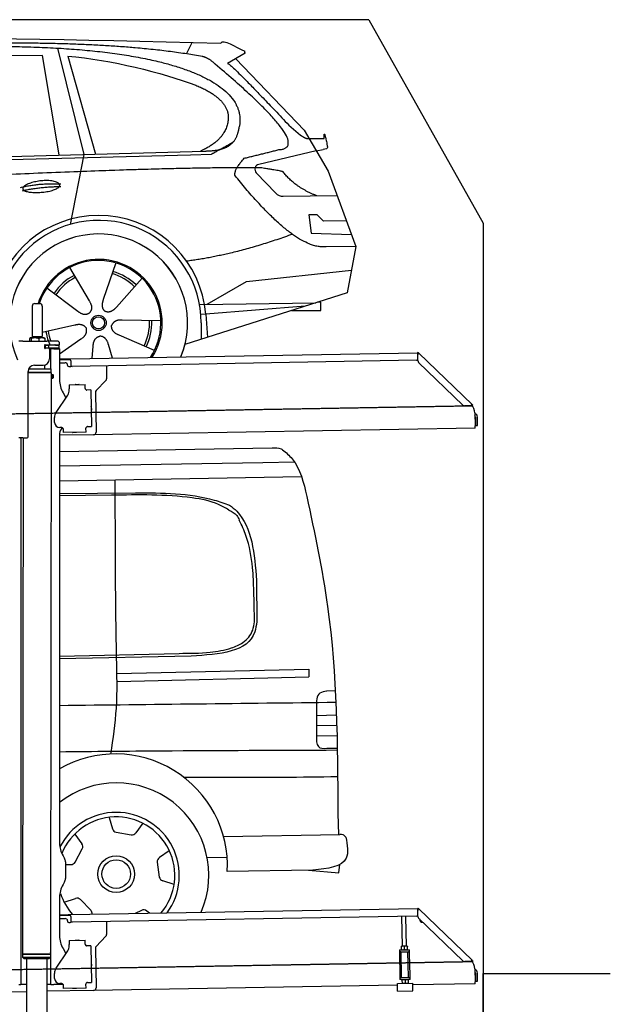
# Model space of a CAD drawing. Header units: millimetres. Extents: x 1073 to 6773, y 5741 to 11866.
# Tile 4 of 4: x 4451 to 6773, y 7995 to 11866. Entities that reach past the tile are written whole.
import ezdxf

# ---------------------------------------------------------------- set-up
doc = ezdxf.new("R2010")
doc.units = ezdxf.units.MM
doc.linetypes.add('GEN3', pattern=[6.25, 5, -1.25])
doc.layers.get('0').update_dxf_attribs({"lineweight": 25})
doc.layers.add('3', color=6, linetype='GEN3', lineweight=25)
doc.layers.add('AM_0', color=7, linetype='Continuous', lineweight=25)
doc.layers.add('Car', color=10, linetype='Continuous')

msp = doc.modelspace()

# ---------------------------------------------------------------- linework, layer by layer
for p, q in [((5822.8, 11865.9), (2672.8, 11865.9)), ((6272.8, 11065.9), (6272.8, 7665.9)), ((4499.6, 10740), (4499.6, 10620)), ((4509.6, 10750), (4529.6, 10750)), ((4539.6, 10740), (4539.6, 10620)), ((4489.6, 10612.5), (4489.6, 10602.5)), ((4492.1, 10615), (4491.6, 10614.7)), ((4492.5, 10615), (4492.1, 10615)), ((4510.3, 10615), (4492.5, 10615)), ((4495.4, 10612.5), (4495.4, 10602.5)), ((4499.6, 10620), (4539.6, 10620)), ((4501.6, 10615), (4501.6, 10620)), ((4537.4, 10615), (4510.3, 10615)), ((4525.3, 10612.5), (4525.3, 10602.5)), ((4547.1, 10615), (4537.4, 10615)), ((4537.6, 10615), (4537.6, 10620)), ((4547.1, 10615), (4547.5, 10614.7)), ((4549.5, 10612.5), (4549.5, 10602.5)), ((4463.6, 10602.5), (4447.6, 10602.5)), ((4463.6, 10602.5), (4557.6, 10602.5)), ((4548.7, 10574), (4548.6, 10574)), ((4550.6, 10586), (4548.7, 10586)), ((4550.6, 10574), (4548.7, 10574)), ((4549.6, 10576.6), (4549.6, 10583.8)), ((4550.6, 10586), (4551.6, 10586)), ((4550.6, 10586), (4550.6, 10574)), ((4551.6, 10574), (4550.6, 10574)), ((4564.6, 10586), (4551.6, 10586)), ((4552.2, 10574), (4551.6, 10574)), ((4552.2, 10586.5), (4564.6, 10586.5)), ((4564.6, 10574), (4552.2, 10574)), ((4597.6, 10602.5), (4557.6, 10602.5)), ((4564.6, 10586), (4565.6, 10586)), ((4565.6, 10574), (4564.6, 10574)), ((4567.7, 10586), (4565.6, 10586)), ((4565.6, 10574), (4565.6, 10586)), ((4565.6, 10574), (4567.7, 10574)), ((4567.6, 10592.5), (4567.6, 10589.5)), ((4567.6, 10571), (4567.6, 10532.5)), ((4603.4, 10586), (4567.7, 10586)), ((4603.4, 10574), (4567.7, 10574)), ((4572.6, 10493.9), (4572.6, 10572.5)), ((4584.6, 10572.5), (4572.6, 10572.5)), ((4584.6, 10572.5), (4606.6, 10572.5)), ((4592.2, 10586.5), (4604.6, 10586.5)), ((4603.4, 10586), (4605.6, 10586)), ((4605.6, 10574), (4603.4, 10574)), ((4605.6, 10574), (4605.6, 10586)), ((4607.6, 10589.5), (4607.6, 10592.5)), ((4607.6, 10571.5), (4607.6, 10449.5)), ((4607.6, 10532.3), (4641, 10532.8)), ((4641.1, 10528.8), (4607.6, 10528.3)), ((4641, 10532.8), (4651, 10533)), ((4651.1, 10529), (4641.1, 10528.8)), ((4651, 10533), (6015.8, 10556.8)), ((4651.2, 10525), (4651, 10533)), ((6017, 10558.5), (6015.6, 10557.1)), ((6017.4, 10555.4), (6015.6, 10557.1)), ((6016.1, 10525.9), (6015.7, 10548.4)), ((6016, 10550), (6015.8, 10556.8)), ((6017, 10558.5), (6018.8, 10556.8)), ((6018.9, 10553.9), (6017.4, 10555.4)), ((6018.8, 10556.8), (6020.3, 10555.3)), ((6018.9, 10553.9), (6019.2, 10554.3)), ((6019.2, 10554.3), (6020.3, 10555.3)), ((6020.3, 10555.3), (6229.5, 10353.3)), ((4486.4, 10494), (4574.6, 10493.9)), ((4489.6, 10494), (4489.6, 10498.7)), ((4508.6, 10507.5), (4542.6, 10507.5)), ((4549.6, 10493.9), (4549.6, 10508.5)), ((4574.5, 10480.6), (4574.6, 10493.9)), ((4607.6, 10517.2), (4628.8, 10517.6)), ((4639, 10507.8), (4639, 10506.8)), ((4644.1, 10501.9), (4649.1, 10502)), ((4651.2, 10525), (4651.5, 10508)), ((6011.4, 10526.8), (4656.6, 10503.1)), ((4791.5, 10505.5), (4792.4, 10454.6)), ((6193, 10351), (6019.2, 10518.9)), ((4483.6, 10225.5), (4483.6, 10482.5)), ((4483.6, 10225.5), (4483.6, 10482.5)), ((4483.6, 10480.8), (4574.5, 10480.6)), ((4483.6, 10479), (4571.5, 10478.9)), ((4571.5, 10478.9), (4483.6, 10479)), ((4574.5, 10477.2), (4483.6, 10477.3)), ((4571.5, 10478.9), (4574.5, 10480.6)), ((4571.5, 10478.9), (4574.5, 10477.2)), ((4574.5, 10456.4), (4571.8, 8191.9)), ((4572.6, 10478.3), (4572.6, 10479.5)), ((4574.5, 10477.2), (4574.5, 10471.4)), ((4574.5, 10471.4), (4581.5, 10471.4)), ((4574.5, 10456.4), (4581.5, 10456.4)), ((4581.5, 10456.4), (4581.5, 10471.4)), ((4582.5, 10470.4), (4581.5, 10471.4)), ((4582.5, 10457.4), (4581.5, 10456.4)), ((4582.5, 10470.4), (4582.5, 10457.4)), ((4645.3, 10430.9), (4708.3, 10432)), ((4645.3, 10430.9), (4645.6, 10414.9)), ((4645.7, 10410.7), (4645.6, 10414.9)), ((4669.8, 10431.8), (4683.8, 10432.1)), ((4708.6, 10416), (4708.3, 10432)), ((4708.6, 10416), (4708.6, 10415)), ((4789.6, 10447.5), (4751.2, 10407.7)), ((4593.6, 10322.1), (4639.7, 10390.5)), ((4621, 10399.5), (4632.4, 10379.7)), ((4713.7, 10410.1), (4714.7, 10410.1)), ((4730.7, 10410.4), (4714.7, 10410.1)), ((4730.7, 10410.4), (4733.2, 10266.4)), ((4748.4, 10400.5), (4751.1, 10244.7)), ((4732.3, 10345.4), (4732.6, 10331.4)), ((6222.7, 10348.5), (6200.2, 10348.1)), ((6228.5, 10352.3), (6228.1, 10351.9)), ((6229.6, 10350.4), (6228.1, 10351.9)), ((6229.5, 10353.3), (6228.5, 10352.3)), ((6229.5, 10353.3), (6231, 10351.9)), ((6231.4, 10348.7), (6229.6, 10350.4)), ((6231, 10351.9), (6232.8, 10350.1)), ((6231.4, 10348.7), (6232.8, 10350.1)), ((4587.9, 10281.9), (4587.6, 10301.9)), ((6240, 10320), (6240.9, 10268.7)), ((6242.3, 10303.2), (6242.9, 10270.8)), ((6250.9, 10271), (6250.3, 10303.3)), ((4616.3, 10262.4), (4608.3, 10262.2)), ((4621.4, 10257.5), (4621.6, 10242.5)), ((4711.3, 10261), (4711.3, 10260)), ((4711.6, 10244), (4711.3, 10260)), ((4717.2, 10266.1), (4716.2, 10266.1)), ((4717.2, 10266.1), (4733.2, 10266.4)), ((6241, 10260.7), (4741.3, 10234.5)), ((6241, 10260.7), (6240.9, 10268.7)), ((6242.9, 10270.8), (6250.9, 10271)), ((4463.6, 10222.5), (4447.6, 10222.5)), ((4463.6, 10222.5), (4447.6, 10222.5)), ((4455.6, 10219.5), (4455.6, 10222.5)), ((4455.6, 10219.5), (4455.6, 10222.5)), ((4455.6, 10219.5), (4455.6, 8072.5)), ((4464.1, 10222.5), (4461.8, 8192.1)), ((4463.6, 10222.5), (4480.6, 10222.5)), ((4463.6, 10222.5), (4480.6, 10222.5)), ((4607.6, 10239.5), (4607.6, 8629.1)), ((4741.3, 10234.5), (4607.6, 10232.2)), ((4711.6, 10244), (4621.6, 10242.5)), ((4673.6, 10242.9), (4659.6, 10242.6)), ((4572.6, 8072.5), (4572.6, 8697)), ((4621, 8579.1), (4627.2, 8568.3)), ((4630.6, 8555.8), (4630.6, 8489.2)), ((4627.2, 8476.7), (4621, 8465.8)), ((4607.6, 8415.8), (4607.6, 8264.5)), ((4651, 8348), (6015.8, 8371.8)), ((6017, 8373.5), (6015.6, 8372.1)), ((6017.4, 8370.4), (6015.6, 8372.1)), ((6016.1, 8340.9), (6015.7, 8363.4)), ((6016, 8365), (6015.8, 8371.8)), ((6017, 8373.5), (6018.8, 8371.8)), ((6018.9, 8368.9), (6017.4, 8370.4)), ((6018.8, 8371.8), (6020.3, 8370.3)), ((6018.9, 8368.9), (6019.2, 8369.3)), ((6019.2, 8369.3), (6020.3, 8370.3)), ((6020.3, 8370.3), (6229.5, 8168.3)), ((4607.6, 8347.3), (4641, 8347.8)), ((4641.1, 8343.8), (4607.6, 8343.3)), ((4607.6, 8332.2), (4628.8, 8332.6)), ((4639, 8322.8), (4639, 8321.8)), ((4641, 8347.8), (4651, 8348)), ((4651.1, 8344), (4641.1, 8343.8)), ((4651.2, 8340), (4651, 8348)), ((4651.2, 8340), (4651.5, 8323)), ((6011.4, 8341.8), (4656.6, 8318.1)), ((5955.4, 8224.1), (5953.4, 8340.7)), ((5971.4, 8224.3), (5969.4, 8341)), ((6193, 8166), (6019.2, 8333.9)), ((4644.1, 8316.9), (4649.1, 8317)), ((4791.5, 8320.5), (4792.4, 8269.6)), ((4645.3, 8245.9), (4708.3, 8247)), ((4645.3, 8245.9), (4645.6, 8229.9)), ((4669.8, 8246.8), (4683.8, 8247.1)), ((4708.6, 8231), (4708.3, 8247)), ((4789.6, 8262.5), (4751.2, 8222.7)), ((4621, 8214.5), (4632.4, 8194.7)), ((4645.7, 8225.7), (4645.6, 8229.9)), ((4708.6, 8231), (4708.6, 8230)), ((4713.7, 8225.1), (4714.7, 8225.1)), ((4730.7, 8225.4), (4714.7, 8225.1)), ((4730.7, 8225.4), (4733.2, 8081.4)), ((4748.4, 8215.5), (4751.1, 8059.7)), ((5943.7, 8209), (5948.7, 8209.1)), ((5943.7, 8209), (5943.8, 8201.1)), ((5948.7, 8209.1), (5978.7, 8209.7)), ((5952.2, 8224), (5951.4, 8223.6)), ((5951.6, 8210.7), (5951.4, 8222.5)), ((5952.4, 8209.2), (5951.7, 8209.6)), ((5974.7, 8224.4), (5952.2, 8224)), ((5963.6, 8210.9), (5963.4, 8222.7)), ((5974.7, 8224.4), (5975.4, 8224)), ((5974.9, 8209.6), (5975.7, 8210)), ((5975.6, 8211.1), (5975.4, 8222.9)), ((5978.7, 8209.7), (5983.7, 8209.7)), ((5983.8, 8201.7), (5983.7, 8209.7)), ((4571.8, 8191.9), (4461.8, 8192.1)), ((4461.8, 8192.1), (4571.8, 8191.9)), ((4461.8, 8192.1), (4461.8, 8181.1)), ((4461.8, 8181.1), (4571.8, 8180.9)), ((4468.8, 8174.1), (4461.8, 8181.1)), ((4564.8, 8173.9), (4468.8, 8174.1)), ((4477.2, 8174), (4474.2, 6004)), ((4557.2, 8173.9), (4554.2, 6004)), ((4564.8, 8173.9), (4571.8, 8180.9)), ((4571.8, 8191.9), (4571.8, 8180.9)), ((4593.6, 8137.1), (4639.7, 8205.5)), ((5948.8, 8201.1), (5943.8, 8201.1)), ((5943.8, 8201.1), (5943.9, 8193.1)), ((5943.9, 8193.1), (5945.4, 8108.1)), ((5948.8, 8201.1), (5978.8, 8201.7)), ((5952.1, 8101.2), (5950.4, 8201.2)), ((5979, 8101.6), (5977.3, 8201.6)), ((5983.8, 8201.7), (5978.8, 8201.7)), ((5983.9, 8193.7), (5983.8, 8201.7)), ((5985.4, 8108.8), (5983.9, 8193.7)), ((6228.5, 8167.3), (6228.1, 8166.9)), ((6229.5, 8168.3), (6228.5, 8167.3)), ((6229.5, 8168.3), (6231, 8166.9)), ((4732.3, 8160.4), (4732.6, 8146.4)), ((6222.7, 8163.5), (6200.2, 8163.1)), ((6229.6, 8165.4), (6228.1, 8166.9)), ((6231.4, 8163.7), (6229.6, 8165.4)), ((6231, 8166.9), (6232.8, 8165.1)), ((6231.4, 8163.7), (6232.8, 8165.1)), ((6240, 8135), (6240.9, 8083.7)), ((4455.6, 8097.5), (4455.6, 8072.5)), ((4587.9, 8096.9), (4587.6, 8116.9)), ((5945.4, 8108.1), (5945.6, 8100.1)), ((5945.6, 8100.1), (5950.6, 8100.2)), ((5945.6, 8100.1), (5945.7, 8092.1)), ((5950.7, 8092.2), (5945.7, 8092.1)), ((5950.6, 8100.2), (5980.6, 8100.7)), ((5950.7, 8092.2), (5980.7, 8092.7)), ((5952.1, 8101.2), (5979, 8101.6)), ((5954.5, 8092.2), (5953.7, 8091.8)), ((5953.7, 8090.7), (5953.9, 8078.9)), ((5957.6, 8100.3), (5957.6, 8101.3)), ((5965.7, 8090.9), (5965.9, 8079.1)), ((5973.6, 8100.6), (5973.6, 8101.6)), ((5977, 8092.6), (5977.7, 8092.2)), ((5977.7, 8091.1), (5977.9, 8079.3)), ((5980.6, 8100.7), (5985.6, 8100.8)), ((5985.7, 8092.8), (5980.7, 8092.7)), ((5985.6, 8100.8), (5985.4, 8108.8)), ((5985.7, 8092.8), (5985.6, 8100.8)), ((6242.3, 8118.2), (6242.9, 8085.8)), ((6250.9, 8086), (6250.3, 8118.3)), ((6272.8, 5865.9), (6272.8, 8115.9)), ((6272.8, 8115.9), (6772.8, 8115.9)), ((4447.6, 8072.5), (4455.6, 8072.5)), ((4463.6, 8072.5), (4455.6, 8072.5)), ((4476.6, 8072.5), (4463.6, 8072.5)), ((4572.6, 8072.5), (4556.6, 8072.5)), ((4572.6, 8072.5), (4584.6, 8072.5)), ((4621.4, 8072.5), (4584.6, 8072.5)), ((4616.3, 8077.4), (4608.3, 8077.2)), ((4621.4, 8072.5), (4621.6, 8057.5)), ((4711.6, 8059), (4621.6, 8057.5)), ((4673.6, 8057.9), (4659.6, 8057.6)), ((4711.3, 8076), (4711.3, 8075)), ((4711.6, 8059), (4711.3, 8075)), ((4717.2, 8081.1), (4716.2, 8081.1)), ((4717.2, 8081.1), (4733.2, 8081.4)), ((5936.1, 8070.4), (4741.3, 8049.5)), ((5936, 8077.1), (5996, 8078.1)), ((5936.5, 8047.1), (5936, 8077.1)), ((5954.7, 8077.4), (5954, 8077.8)), ((5977.2, 8077.8), (5978, 8078.3)), ((5996.5, 8048.1), (5996, 8078.1)), ((6241, 8075.7), (5996.1, 8071.4)), ((6241, 8075.7), (6240.9, 8083.7)), ((6242.9, 8085.8), (6250.9, 8086)), ((4476.5, 8044.9), (4146.4, 8039.2)), ((4741.3, 8049.5), (4556.6, 8046.3)), ((5936.5, 8047.1), (5996.5, 8048.1))]:
    msp.add_line(p, q)
for centre, radius, start, end in [((4509.6, 10740), 10, 90, 180), ((4529.6, 10740), 10, 0, 90), ((4549.6, 10586.5), 1, 48.5904, 221.4096), ((4549.6, 10574), 1, 138.5904, 311.4096), ((4546.6, 10583.8), 3, 0, 41.4096), ((4546.6, 10576.6), 3, 318.5904, 0), ((4552.2, 10589.5), 3, 228.5904, 270), ((4552.2, 10571), 3, 90, 131.4096), ((4557.6, 10592.5), 10, 0, 90), ((4564.6, 10589.5), 3, 270, 0), ((4564.6, 10571), 3, 0, 90), ((4589.6, 10586.5), 1, 48.5904, 210), ((4589.6, 10574), 1, 180, 311.4096), ((4592.2, 10589.5), 3, 228.5904, 270), ((4592.2, 10571), 3, 90, 131.4096), ((4597.6, 10592.5), 10, 0, 90), ((4604.6, 10589.5), 3, 270, 0), ((4604.6, 10571), 3, 22.0009, 90), ((4606.6, 10571.5), 1, 0, 90), ((4542.6, 10532.5), 25, 270, 0), ((6011.3, 10531.8), 5, 271, 342.4709), ((6020.7, 10548.5), 5, 129.2435, 181), ((4508.6, 10482.5), 25, 90, 180), ((4629, 10507.6), 10, 1, 91), ((4644, 10506.9), 5, 181, 271), ((4649, 10507), 5, 271, 327.7633), ((4656.5, 10508.1), 5, 181, 271), ((6026.1, 10526.1), 10, 181, 226), ((4782.4, 10454.4), 10, 316, 1), ((4707.6, 10449.5), 100, 180, 210), ((4669.8, 10430.8), 1, 91, 151), ((4683.8, 10431.1), 1, 31, 91), ((4713.6, 10415.1), 5, 181, 271), ((4610.7, 10410), 35, 326, 1), ((4758.4, 10400.7), 10, 136, 181), ((4731.3, 10345.4), 1, 1, 61), ((6200, 10358.1), 10, 226, 271), ((6222.6, 10353.5), 5, 271, 322.7565), ((6190, 10319.1), 50, 1, 41.0686), ((4622.6, 10302.5), 35, 146, 181), ((4731.6, 10331.4), 1, 301, 1), ((6234.3, 10303), 16, 1, 68.9757), ((6234.3, 10303), 8, 1, 42.4096), ((4607.9, 10282.2), 20, 181, 271), ((4632.6, 10239.5), 25, 120.6872, 180), ((4616.4, 10257.4), 5, 12.537, 91), ((4716.3, 10261.1), 5, 91, 181), ((4480.6, 10225.5), 3, 270, 0), ((4480.6, 10225.5), 3, 270, 0), ((4659.6, 10243.6), 1, 211, 271), ((4673.6, 10243.9), 1, 271, 331), ((4741.1, 10244.5), 10, 271, 1), ((4571.6, 8673.5), 2, 60, 61.1039), ((4571.6, 8651.5), 2, 297.616, 300), ((4707.6, 8629.1), 100, 180, 210), ((4605.6, 8555.8), 25, 0, 30), ((4605.6, 8489.2), 25, 330, 0), ((4707.6, 8415.8), 100, 150, 180), ((6020.7, 8363.5), 5, 129.2435, 181), ((4629, 8322.6), 10, 1, 91), ((4656.5, 8323.1), 5, 181, 271), ((6011.3, 8346.8), 5, 271, 342.4709), ((6026.1, 8341.1), 10, 181, 226), ((6035.1, 8329.7), 12.5, 175.968, 276.032), ((4644, 8321.9), 5, 181, 271), ((4649, 8322), 5, 271, 327.7633), ((4707.6, 8264.5), 100, 180, 210), ((4669.8, 8245.8), 1, 91, 151), ((4683.8, 8246.1), 1, 31, 91), ((4782.4, 8269.4), 10, 316, 1), ((4571.6, 8223.5), 2, 60, 82.1586), ((4610.7, 8225), 35, 326, 1), ((4713.6, 8230.1), 5, 181, 271), ((4758.4, 8215.7), 10, 136, 181), ((4571.6, 8201.5), 2, 276.6849, 300), ((4622.6, 8117.5), 35, 146, 181), ((4731.3, 8160.4), 1, 1, 61), ((4731.6, 8146.4), 1, 301, 1), ((6200, 8173.1), 10, 226, 271), ((6222.6, 8168.5), 5, 271, 322.7565), ((6190, 8134.1), 50, 1, 41.0686), ((6234.3, 8118), 16, 1, 68.9757), ((4607.9, 8097.2), 20, 181, 271), ((6234.3, 8118), 8, 1, 42.4096), ((4616.4, 8072.4), 5, 12.537, 91), ((4659.6, 8058.6), 1, 211, 271), ((4673.6, 8058.9), 1, 271, 331), ((4716.3, 8076.1), 5, 91, 181), ((4741.1, 8059.5), 10, 271, 1)]:
    msp.add_arc(centre, radius, start, end)
for points, weights in [([(4492.5, 10615), (4491.2, 10615), (4489.6, 10612.5)], [1, 1.0379548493, 1]), ([(4495.4, 10612.5), (4493.9, 10615), (4492.5, 10615)], [1, 1.0379548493, 1]), ([(4510.3, 10615), (4503.4, 10615), (4495.4, 10612.5)], [1, 1.0379548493, 1]), ([(4525.3, 10612.5), (4517.3, 10615), (4510.3, 10615)], [1, 1.0379548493, 1]), ([(4537.4, 10615), (4531.8, 10615), (4525.3, 10612.5)], [1, 1.0379548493, 1]), ([(4549.5, 10612.5), (4543, 10615), (4537.4, 10615)], [1, 1.0379548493, 1]), ([(4547.5, 10614.7), (4548.4, 10614.2), (4549.5, 10612.5)], [1.01682908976, 1.02536255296, 1]), ([(5963.4, 8222.7), (5957.4, 8224.6), (5951.4, 8222.5)], [1, 1.15470053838, 1]), ([(5951.4, 8222.5), (5951.4, 8223.6), (5951.4, 8223.6)], [1, 1.07735026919, 1.07735026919]), ([(5951.6, 8210.7), (5957.7, 8208.8), (5963.6, 8210.9)], [1, 1.15470053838, 1]), ([(5951.7, 8209.6), (5951.7, 8209.6), (5951.6, 8210.7)], [1.07735026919, 1.07735026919, 1]), ([(5975.4, 8222.9), (5969.4, 8224.8), (5963.4, 8222.7)], [1, 1.15470053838, 1]), ([(5963.6, 8210.9), (5969.7, 8209), (5975.6, 8211.1)], [1, 1.15470053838, 1]), ([(5975.4, 8224), (5975.4, 8224), (5975.4, 8222.9)], [1.07735026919, 1.07735026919, 1]), ([(5975.6, 8211.1), (5975.7, 8210), (5975.7, 8210)], [1, 1.07735026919, 1.07735026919]), ([(5965.7, 8090.9), (5959.7, 8092.8), (5953.7, 8090.7)], [1, 1.15470053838, 1]), ([(5953.7, 8090.7), (5953.7, 8091.8), (5953.7, 8091.8)], [1, 1.07735026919, 1.07735026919]), ([(5977.7, 8091.1), (5971.7, 8093), (5965.7, 8090.9)], [1, 1.15470053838, 1]), ([(5977.7, 8092.2), (5977.7, 8092.2), (5977.7, 8091.1)], [1.07735026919, 1.07735026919, 1]), ([(5953.9, 8078.9), (5960, 8077), (5965.9, 8079.1)], [1, 1.15470053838, 1]), ([(5954, 8077.8), (5954, 8077.8), (5953.9, 8078.9)], [1.07735026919, 1.07735026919, 1]), ([(5965.9, 8079.1), (5972, 8077.2), (5977.9, 8079.3)], [1, 1.15470053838, 1]), ([(5977.9, 8079.3), (5978, 8078.3), (5978, 8078.3)], [1, 1.07735026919, 1.07735026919])]:
    msp.add_rational_spline(points, weights, degree=2)
for points, knots in [([(6017.3, 10552.1), (6017.1, 10552.2), (6017, 10552.2), (6016.5, 10552.5), (6016.3, 10552.6), (6016.1, 10552.7), (6016, 10552.7), (6015.9, 10552.8), (6015.9, 10552.8), (6015.9, 10552.8)], [0.5739587, 0.5739587, 0.5739587, 0.5739587, 0.6092825, 0.6092825, 0.6845767, 0.6845767, 0.7347196, 0.7347196, 0.7882871, 0.7882871, 0.7882871, 0.7882871]), ([(6018.4, 10553.1), (6018.3, 10553), (6018.1, 10552.9), (6017.8, 10552.6), (6017.7, 10552.5), (6017.6, 10552.4)], [0, 0, 0, 0, 0.0561983, 0.0561983, 0.1123863, 0.1123863, 0.1123863, 0.1123863]), ([(6020.3, 10555.3), (6020.3, 10555.3), (6020.3, 10555.2), (6020.4, 10555), (6020.3, 10554.8), (6019.9, 10554.4), (6019.7, 10554.2), (6019.3, 10553.8), (6019.1, 10553.6), (6018.8, 10553.4), (6018.6, 10553.2), (6018.4, 10553.1)], [0, 0, 0, 0, 0.0783959, 0.0783959, 0.2325433, 0.2325433, 0.3832567, 0.3832567, 0.4558696, 0.4558696, 0.5284931, 0.5284931, 0.5284931, 0.5284931]), ([(6019, 10553.5), (6019, 10553.6), (6019, 10553.7), (6019, 10553.8), (6019, 10553.8), (6018.9, 10553.8), (6018.9, 10553.9), (6018.9, 10553.9)], [0.170101, 0.170101, 0.170101, 0.170101, 0.2190838, 0.2190838, 0.2443424, 0.2443424, 0.2702641, 0.2702641, 0.2702641, 0.2702641]), ([(4574.5, 10471.4), (4574.5, 10471.4), (4574.5, 10471.2), (4574.4, 10470.4), (4574.3, 10469.9), (4574.2, 10468.5), (4574.1, 10467.7), (4574, 10465.8), (4574, 10464.8), (4574, 10463.9)], [3.394726, 3.394726, 3.394726, 3.394726, 3.677618, 3.677618, 3.96051, 3.96051, 4.243406, 4.243406, 4.526301, 4.526301, 4.526301, 4.526301]), ([(4574, 10463.9), (4574, 10463), (4574, 10461.9), (4574.1, 10460.1), (4574.2, 10459.3), (4574.3, 10457.9), (4574.4, 10457.3), (4574.5, 10456.6), (4574.5, 10456.4), (4574.5, 10456.4)], [0, 0, 0, 0, 0.282896, 0.282896, 0.565791, 0.565791, 0.848683, 0.848683, 1.131575, 1.131575, 1.131575, 1.131575]), ([(6226.6, 10350.5), (6226.7, 10350.7), (6226.8, 10350.8), (6227.1, 10351.1), (6227.2, 10351.2), (6227.3, 10351.4)], [0, 0, 0, 0, 0.0559258, 0.0559258, 0.1118618, 0.1118618, 0.1118618, 0.1118618]), ([(6227.3, 10351.4), (6227.4, 10351.6), (6227.6, 10351.8), (6228, 10352.3), (6228.2, 10352.6), (6228.7, 10353.1), (6228.9, 10353.3), (6229.2, 10353.4), (6229.2, 10353.4), (6229.4, 10353.4), (6229.4, 10353.4), (6229.5, 10353.3)], [0, 0, 0, 0, 0.0765895, 0.0765895, 0.2269961, 0.2269961, 0.3763352, 0.3763352, 0.4507859, 0.4507859, 0.5253306, 0.5253306, 0.5253306, 0.5253306]), ([(6228.1, 10351.9), (6228, 10351.9), (6228, 10352), (6227.9, 10352), (6227.8, 10352), (6227.7, 10352)], [0, 0, 0, 0, 0.0395192, 0.0395192, 0.1013995, 0.1013995, 0.1013995, 0.1013995]), ([(6017.3, 8367.1), (6017.1, 8367.2), (6017, 8367.2), (6016.5, 8367.5), (6016.3, 8367.6), (6016.1, 8367.7), (6016, 8367.7), (6015.9, 8367.8), (6015.9, 8367.8), (6015.9, 8367.8)], [0.5739587, 0.5739587, 0.5739587, 0.5739587, 0.6092825, 0.6092825, 0.6845767, 0.6845767, 0.7347196, 0.7347196, 0.7882871, 0.7882871, 0.7882871, 0.7882871]), ([(6018.4, 8368.1), (6018.3, 8368), (6018.1, 8367.9), (6017.8, 8367.6), (6017.7, 8367.5), (6017.6, 8367.4)], [0, 0, 0, 0, 0.0561983, 0.0561983, 0.1123863, 0.1123863, 0.1123863, 0.1123863]), ([(6020.3, 8370.3), (6020.3, 8370.3), (6020.3, 8370.2), (6020.4, 8370), (6020.3, 8369.8), (6019.9, 8369.4), (6019.7, 8369.2), (6019.3, 8368.8), (6019.1, 8368.6), (6018.8, 8368.4), (6018.6, 8368.2), (6018.4, 8368.1)], [0, 0, 0, 0, 0.0783959, 0.0783959, 0.2325433, 0.2325433, 0.3832567, 0.3832567, 0.4558696, 0.4558696, 0.5284931, 0.5284931, 0.5284931, 0.5284931]), ([(6019, 8368.5), (6019, 8368.6), (6019, 8368.7), (6019, 8368.8), (6019, 8368.8), (6018.9, 8368.8), (6018.9, 8368.9), (6018.9, 8368.9)], [0.170101, 0.170101, 0.170101, 0.170101, 0.2190838, 0.2190838, 0.2443424, 0.2443424, 0.2702641, 0.2702641, 0.2702641, 0.2702641]), ([(6227.3, 8166.4), (6227.4, 8166.6), (6227.6, 8166.8), (6228, 8167.3), (6228.2, 8167.6), (6228.7, 8168.1), (6228.9, 8168.3), (6229.2, 8168.4), (6229.2, 8168.4), (6229.4, 8168.4), (6229.4, 8168.4), (6229.5, 8168.3)], [0, 0, 0, 0, 0.0765895, 0.0765895, 0.2269961, 0.2269961, 0.3763352, 0.3763352, 0.4507859, 0.4507859, 0.5253306, 0.5253306, 0.5253306, 0.5253306]), ([(6226.6, 8165.5), (6226.7, 8165.7), (6226.8, 8165.8), (6227.1, 8166.1), (6227.2, 8166.2), (6227.3, 8166.4)], [0, 0, 0, 0, 0.0559258, 0.0559258, 0.1118618, 0.1118618, 0.1118618, 0.1118618]), ([(6228.1, 8166.9), (6228, 8166.9), (6228, 8167), (6227.9, 8167), (6227.8, 8167), (6227.7, 8167)], [0, 0, 0, 0, 0.0395192, 0.0395192, 0.1013995, 0.1013995, 0.1013995, 0.1013995])]:
    msp.add_open_spline(points, degree=3, knots=knots)
for points in [[(4621.4, 10257.5), (4621.3, 10257.8), (4621.3, 10258.1), (4621.2, 10258.4)], [(4621.4, 8072.5), (4621.3, 8072.8), (4621.3, 8073.1), (4621.2, 8073.4)]]:
    msp.add_open_spline(points, degree=3)
at = {"layer": '3'}
for p, q in [((1175.3, 10260.3), (6230.5, 10348.5)), ((1175.3, 8075.3), (6230.4, 8163.5))]:
    msp.add_line(p, q, dxfattribs=at)
at = {"layer": 'AM_0'}
msp.add_line((5822.8, 11865.9), (6272.8, 11065.9), dxfattribs=at)
at = {"layer": 'Car'}
for p, q in [((5106.6, 11731.4), (5128.2, 11776.5)), ((4598.8, 11754.2), (4703.2, 11336.6)), ((5336.6, 11733.8), (5267.2, 11693.4)), ((4539.7, 11724.8), (3837.9, 11722.5)), ((4606.1, 11334), (4539.7, 11724.8)), ((4639.4, 11722.3), (4749.2, 11337.9)), ((5300.1, 11712.6), (5569.4, 11431.3)), ((5508.7, 11451.3), (5555, 11412.3)), ((5569.4, 11431.3), (5662.9, 11270.7)), ((5583.7, 11398.4), (5648.1, 11398.6)), ((2526.6, 11277.6), (5177.5, 11349.5)), ((5616.1, 11351), (5390.6, 11297.1)), ((5616.1, 11351), (5643.7, 11355.5)), ((2479.8, 11267.4), (5122.3, 11334.6)), ((4703.2, 11336.6), (4649.6, 11061.4)), ((5122.3, 11334.6), (5205.1, 11337.5)), ((5380.8, 11263.8), (5457.3, 11184)), ((5662.9, 11270.7), (5772.4, 10974.9)), ((5486.7, 11171.6), (5698.5, 11174.5)), ((5620.5, 11099.1), (5587.9, 11098.5)), ((5587.9, 11098.5), (5596, 11027.2)), ((5644.8, 11073.7), (5620.5, 11099.1)), ((5735.2, 11075.3), (5644.8, 11073.7)), ((5596, 11027.2), (5755.2, 11021.4)), ((5772.4, 10974.9), (5655.5, 10973.3)), ((5772.4, 10974.9), (5737.7, 10792.4)), ((4646.6, 10891.1), (4723.5, 10760.7)), ((4828.4, 10909.6), (4779.4, 10766.4)), ((5341.9, 10836.8), (5754.6, 10881.2)), ((4931.6, 10849.7), (4831.3, 10736.2)), ((4557.6, 10811.5), (4678.8, 10720.6)), ((5188.1, 10747.3), (5341.9, 10836.8)), ((5737.7, 10792.4), (5100.5, 10588.4)), ((5157.7, 10746.9), (5615.1, 10753.1)), ((5573.4, 10739.8), (5182.3, 10708)), ((5519.1, 10722.4), (5634.9, 10722.5)), ((5634.9, 10755.1), (5621.4, 10755.1)), ((5634.9, 10722.5), (5634.9, 10755.1)), ((5005.4, 10682.5), (4854, 10684.8)), ((5182.3, 10708), (5163.1, 10706.4)), ((5182.3, 10708), (5189.7, 10617)), ((4539.5, 10637.3), (4666.9, 10665.7)), ((5164.4, 10673.9), (5164.4, 10608.9)), ((4607.5, 10551.9), (4691.2, 10610.8)), ((4980.3, 10565.8), (4841.4, 10626.1)), ((4735.2, 10534.5), (4739.8, 10582.5)), ((4815.7, 10535.9), (4799.5, 10588.6)), ((4607.6, 10168.4), (5442.8, 10183)), ((4607.6, 10111.4), (5406, 10125.3)), ((5406, 10125.3), (5530.7, 10128)), ((4607.6, 10053.5), (5558.6, 10070.6)), ((4826.5, 10003.3), (4826.5, 10057.4)), ((4607.6, 10003.6), (4906.2, 10006.2)), ((4811.1, 9996.3), (4607.6, 9993.5)), ((5381.6, 9661.8), (5382.6, 9499.5)), ((4607.6, 9363.2), (5077.1, 9374.9)), ((5124.4, 9364.2), (4607.6, 9352.9)), ((4833, 9295.5), (5587.2, 9313.2)), ((5587.2, 9313.2), (5587.8, 9282.4)), ((4833.4, 9264.5), (5587.9, 9282.4)), ((5691.8, 9227), (5656.4, 9226.2)), ((5617, 9164.2), (5618.2, 9027.1)), ((5617.3, 9131.2), (5695.9, 9132.6)), ((5617.6, 9091.6), (5697.1, 9092.8)), ((5618, 9051.2), (5698.2, 9052.6)), ((5658, 9001.6), (5699.3, 9002)), ((4802.6, 8730.2), (4815.4, 8685.3)), ((5701.8, 8745.6), (5704, 8663.2)), ((4830.2, 8671.3), (4888.4, 8661)), ((4934.6, 8706.8), (4907.1, 8669.1)), ((4667.4, 8664.4), (4694.9, 8626.7)), ((5251.8, 8655.3), (5710, 8663.3)), ((4669, 8554.2), (4696.8, 8606.4)), ((5038.9, 8598.6), (5000.2, 8572.5)), ((5187.5, 8572.7), (5266.1, 8574.1)), ((4630.6, 8545.3), (4651.1, 8544.5)), ((4991.4, 8554.1), (4999.6, 8495.6)), ((5603.7, 8522.9), (5266.9, 8517.2)), ((5585.9, 8522.6), (5705.3, 8512.4)), ((5705.3, 8512.4), (5708.9, 8544.3)), ((5057.4, 8465.9), (5013, 8480.3)), ((4625.2, 8397.3), (4669.6, 8411.7)), ((4730.5, 8364.7), (4689.5, 8407.3)), ((4929.8, 8364.6), (4904.7, 8352.4)), ((4960.9, 8353.4), (4950, 8362))]:
    msp.add_line(p, q, dxfattribs=at)
for centre, radius in [((4760.6, 10674.2), 30.1), ((4760.6, 10674.2), 23.6), ((4830, 8507.2), 72.3), ((4830, 8507.2), 56.2)]:
    msp.add_circle(centre, radius, dxfattribs=at)
for centre, radius, start, end in [((5395.3, 11277.7), 20, 103.4358, 223.7473), ((5486.2, 11211.6), 40, 223.7473, 270.7861), ((4761, 10673.7), 422.7, 4.6504, 165.2126), ((4761, 10673.7), 403.4, 0.0315, 193.9312), ((4761, 10673.7), 350, 337.6496, 204.3559), ((4761, 10673.7), 350, 337.6876, 204.3559), ((4761, 10673.7), 250, 327.2965, 162.2292), ((4760.6, 10674.2), 245, 326.365, 161.9804), ((4760.6, 10674.2), 209.6, 117.262, 146.3995), ((4760.6, 10674.2), 200.6, 117.1152, 146.5463), ((4760.6, 10674.2), 200.6, 45.1152, 74.5463), ((4760.6, 10674.2), 209.6, 45.262, 74.3995), ((4760.6, 10674.2), 200.6, 333.1152, 2.5463), ((4760.6, 10674.2), 209.6, 333.262, 2.3995), ((4760.6, 10674.2), 209.6, 189.262, 200.0029), ((4760.6, 10674.2), 200.6, 189.1152, 200.9403), ((4826.9, 8538.9), 440.6, 357.1732, 119.8575), ((4831.1, 8502.5), 363.3, 336.3899, 127.9711), ((4830.2, 8501.8), 248.1, 323.6114, 153.1889), ((4830.2, 8501.8), 230.3, 320.1408, 158.0922), ((4834.7, 8690.8), 20, 195.9096, 257.086), ((4890.9, 8680.8), 20, 262.8018, 323.9782), ((4678.7, 8614.9), 20, 334.8018, 35.9782), ((4651.8, 8564.5), 20, 267.9096, 329.086), ((5011.3, 8555.9), 20, 123.9096, 185.086), ((5019.2, 8499.3), 20, 190.8018, 251.9782), ((4830.2, 8501.8), 230.3, 197.9235, 221.8592), ((4675.8, 8392.7), 20, 46.8018, 107.9782), ((4715.4, 8351.5), 20, 354.0766, 41.086), ((4937.6, 8346.2), 20, 51.9096, 113.086)]:
    msp.add_arc(centre, radius, start, end, dxfattribs=at)
for points, degree in [([(2897.6, 11726), (3308.3, 11804.7), (4068.6, 11805.5), (5241.8, 11773.4)], 3), ([(5168.4, 11721.1), (4866.2, 11775.7), (4391.8, 11773.5)], 2), ([(5241.8, 11773.4), (5249.9, 11793.1), (5297.9, 11757.2), (5335.6, 11742.3)], 3), ([(5336.6, 11733.8), (5338.2, 11735.5), (5333.7, 11737.5), (5338.2, 11741.3), (5335.6, 11742.3)], 4), ([(4639.4, 11722.3), (4811.5, 11708.8), (5008.5, 11657.5), (5142.7, 11608.4)], 3), ([(5218.6, 11691.6), (5192.2, 11716.8), (5168.4, 11721.1)], 2), ([(5470.1, 11355), (5610.7, 11362.4), (5218.6, 11691.6)], 2), ([(5267.2, 11693.4), (5271.2, 11704.2), (5508.7, 11451.3)], 2), ([(5142.7, 11608.4), (5259.2, 11560.5), (5270, 11494.6)], 2), ([(5270, 11494.6), (5277.3, 11400.2), (5160.9, 11349.1)], 2), ([(5177.5, 11349.5), (5227.6, 11350.9), (5295.2, 11354.4), (5307.4, 11404.5), (5314.8, 11447.8)], 4), ([(5205.1, 11337.5), (5235.2, 11354.3), (5290.3, 11385.1)], 2), ([(5555, 11412.3), (5563.5, 11405.2), (5581.4, 11395.5), (5586, 11398), (5587.8, 11399.6)], 4), ([(5648.1, 11398.6), (5645.3, 11446.5), (5661.2, 11363.5)], 2), ([(5333.4, 11321.2), (5470.1, 11355)], 1), ([(5661.2, 11363.5), (5661.6, 11359.8), (5653.9, 11357.1), (5643.7, 11355.5)], 3), ([(5296.9, 11254.2), (5294.2, 11278.3), (5333.4, 11321.2)], 2), ([(5398, 11283.7), (4521.1, 11288.7), (2091.8, 11111.8)], 2), ([(5486.1, 11267.6), (5484.8, 11270.6), (5398, 11283.7)], 2), ([(5619.2, 11173.4), (5533, 11207), (5486.1, 11267.6)], 2), ([(5655.5, 10973.3), (5532.8, 10958.4), (5296.9, 11254.2)], 2), ([(4453.8, 11206.4), (4528.9, 11224.6), (4612.5, 11220.3)], 2), ([(4461.2, 11193.7), (4534.9, 11209.6), (4612.8, 11210.2)], 2), ([(5522.7, 11022.4), (5299.4, 10941), (5107, 10916.5)], 2), ([(4723.5, 10760.7), (4742, 10734.6), (4725.6, 10713.3)], 2), ([(4779.4, 10766.4), (4775.1, 10753.7), (4771.4, 10739.6), (4776, 10725.9), (4786.9, 10719.6)], 4), ([(4831.3, 10736.2), (4822.5, 10726.2), (4812.1, 10716), (4797.9, 10713.2), (4786.9, 10719.6)], 4), ([(4678.8, 10720.6), (4702.6, 10699.4), (4725.6, 10713.3)], 2), ([(4854, 10684.8), (4822.2, 10687.9), (4811.9, 10663.2)], 2), ([(4666.9, 10665.7), (4697.4, 10675.2), (4712.6, 10653)], 2), ([(4691.2, 10610.8), (4718.8, 10626.9), (4712.6, 10653)], 2), ([(4841.4, 10626.1), (4811.1, 10636.3), (4811.9, 10663.2)], 2), ([(4739.8, 10582.5), (4740.1, 10614.5), (4765.9, 10622)], 2), ([(4799.5, 10588.6), (4792.7, 10619.8), (4765.9, 10622)], 2), ([(5693.9, 9181.5), (5331.8, 9177.4), (4969.7, 9173.2), (4607.6, 9169)], 3)]:
    msp.add_open_spline(points, degree=degree, dxfattribs=at)
for points, degree, knots in [([(3067.5, 11716.8), (3094.4, 11718.3), (3233.3, 11725.1), (4253.9, 11772.4), (4874.1, 11782.5), (5347.2, 11635.1), (5314.8, 11447.8)], 4, [0.0821318, 0.0821318, 0.0821318, 0.0821318, 0.0821318, 0.258851, 0.508851, 1, 1, 1, 1, 1]), ([(4462.8, 11201.3), (4461.7, 11209.5), (4482.5, 11226.2), (4564.8, 11247.8), (4658.3, 11216.4), (4572.6, 11183.2), (4487.8, 11182.4), (4463.8, 11193.1), (4462.8, 11201.3)], 5, [0, 0, 0, 0, 0, 0, 0.300106, 0.500106, 0.700106, 1, 1, 1, 1, 1, 1]), ([(5484.5, 10175.3), (5498, 10164.1), (5551, 10117.5), (5567.1, 10045.9), (5579.2, 9991.9)], 3, [11.6074, 11.6074, 11.6074, 11.6074, 63.507272, 221.845545, 221.845545, 221.845545, 221.845545]), ([(5273.1, 9938.2), (5260, 9946.5), (5215.8, 9971.7), (5058.4, 10000.8), (4917, 9998.2), (4811.1, 9996.3)], 3, [37.687969, 37.687969, 37.687969, 37.687969, 83.887221, 190.501148, 508.786842, 508.786842, 508.786842, 508.786842]), ([(5275.8, 9957.7), (5286, 9950.3), (5364.5, 9883.9), (5373.6, 9765.8), (5381.6, 9661.8)], 3, [100.903578, 100.903578, 100.903578, 100.903578, 139.467702, 422.197062, 422.197062, 422.197062, 422.197062]), ([(5373.6, 9499.4), (5373.1, 9539.3), (5372.3, 9610.2), (5367, 9723.7), (5351, 9819.5), (5323.8, 9878.3), (5314.2, 9898)], 3, [0, 0, 0, 0, 119.697978, 212.601067, 341.313356, 406.81814, 406.81814, 406.81814, 406.81814]), ([(5699.4, 8993.7), (5468.7, 8992.9), (5104.7, 8991.7), (4740.8, 8988.3), (4607.6, 8986.9)], 3, [0, 0, 0, 0, 692.305066, 1091.89248, 1091.89248, 1091.89248, 1091.89248])]:
    msp.add_open_spline(points, degree=degree, knots=knots, dxfattribs=at)
for points in [[(5442.8, 10183), (5478.2, 10178.5), (5484.5, 10175.3)], [(4809.6, 8979.1), (4830.9, 9159.3), (4831.8, 9357.8), (4826.5, 10003.3)], [(4906.2, 10006.2), (5215.5, 9977.5), (5275.8, 9957.7)], [(5579.2, 9991.9), (5661.3, 9558.7), (5701.8, 8745.6)], [(5273.1, 9938.2), (5304.4, 9917), (5314.2, 9898)], [(5077.1, 9374.9), (5199.9, 9379.6), (5283, 9396.2), (5328.5, 9417.5), (5366.8, 9466), (5373.6, 9499.4)], [(5382.6, 9499.5), (5374.9, 9458.9), (5124.4, 9364.2)], [(5658.5, 9226), (5630.9, 9218.4), (5617, 9164.2)], [(5618.2, 9027.1), (5625, 9008.3), (5658, 9001.6)], [(5094.8, 8888.7), (5484.9, 8888.3), (5700.8, 8890.5)], [(5733.2, 8652.7), (5734.6, 8569.2), (5603.7, 8522.9)], [(5733.2, 8652.7), (5722.3, 8661.2), (5710, 8663.3)]]:
    msp.add_spline(points, degree=3, dxfattribs=at)

doc.saveas('drawing.dxf')
